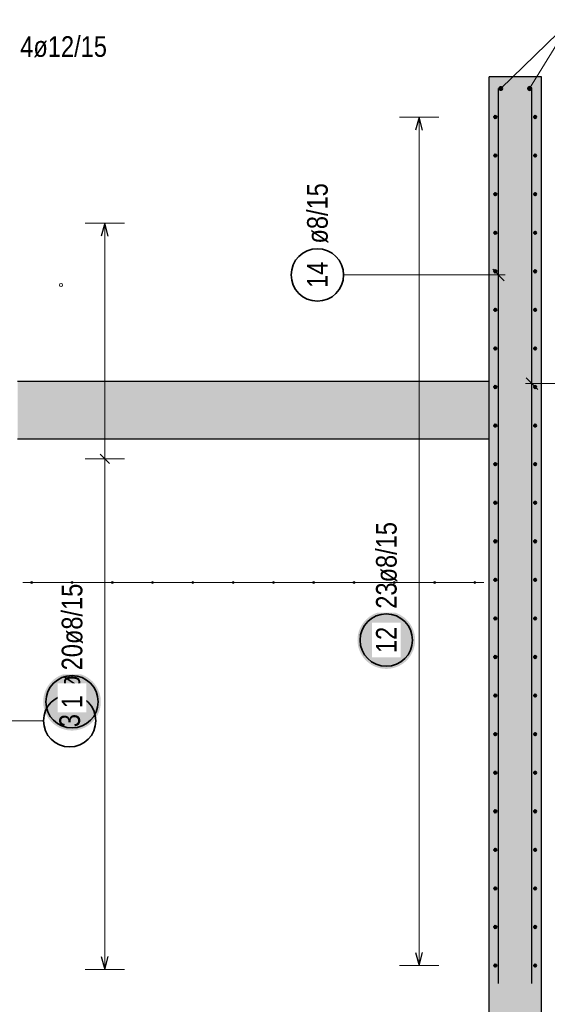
# Model space of a CAD drawing. Header units: millimetres. Extents: x -10.2 to 30.7, y 0 to 21.
# Tile 3 of 40: x -7.3 to -5.2, y 4.5 to 8.3. Entities that reach past the tile are written whole.
import ezdxf

# ---------------------------------------------------------------- set-up
doc = ezdxf.new("R2010")
doc.units = ezdxf.units.MM
doc.layers.add('nplo Bewehrung', color=7, linetype='Continuous', lineweight=20)
doc.styles.add('Arial Narrow', font='ARIALN.TTF')

msp = doc.modelspace()

# ---------------------------------------------------------------- hatches: boundary and pattern name
at = {"lineweight": 13, "true_color": 0xd7ffd7}
for points in [[(-5.4668, 7.5797), (-5.2668, 7.5797), (-5.2668, 8.0847), (-5.4668, 8.0847)], [(-5.2668, 1.6197), (-5.2668, 7.5797), (-5.4668, 7.5797), (-5.4668, 1.6197)], [(-7.2668, 6.6997), (-5.4668, 6.6997), (-5.4668, 6.9197), (-7.2668, 6.9197)]]:
    msp.add_hatch(color=254, dxfattribs=at).paths.add_polyline_path(points)
at = {"lineweight": 25, "true_color": 0xffffff}
for points in [[(-5.749, 5.9323), (-5.749, 5.9362), (-5.7492, 5.94), (-5.7496, 5.9438), (-5.75, 5.9476), (-5.7506, 5.9514), (-5.7514, 5.9552), (-5.7522, 5.9589), (-5.7532, 5.9627), (-5.7543, 5.9663), (-5.7556, 5.97), (-5.757, 5.9735), (-5.7585, 5.9771), (-5.7601, 5.9806), (-5.7618, 5.984), (-5.7637, 5.9873), (-5.7657, 5.9906), (-5.7678, 5.9938), (-5.77, 5.997), (-5.7723, 6.0001), (-5.7747, 6.003), (-5.7772, 6.0059), (-5.7798, 6.0087), (-5.7825, 6.0115), (-5.7854, 6.0141), (-5.7883, 6.0166), (-5.7912, 6.019), (-5.7943, 6.0213), (-5.7975, 6.0235), (-5.8007, 6.0256), (-5.804, 6.0276), (-5.8073, 6.0295), (-5.8107, 6.0312), (-5.8142, 6.0328), (-5.8178, 6.0343), (-5.8213, 6.0357), (-5.825, 6.037), (-5.8286, 6.0381), (-5.8324, 6.0391), (-5.8361, 6.0399), (-5.8399, 6.0407), (-5.8437, 6.0413), (-5.8475, 6.0417), (-5.8513, 6.0421), (-5.8551, 6.0423), (-5.859, 6.0423), (-5.8628, 6.0423), (-5.8666, 6.0421), (-5.8705, 6.0417), (-5.8743, 6.0413), (-5.8781, 6.0407), (-5.8818, 6.0399), (-5.8856, 6.0391), (-5.8893, 6.0381), (-5.893, 6.037), (-5.8966, 6.0357), (-5.9002, 6.0343), (-5.9037, 6.0328), (-5.9072, 6.0312), (-5.9106, 6.0295), (-5.914, 6.0276), (-5.9173, 6.0256), (-5.9205, 6.0235), (-5.9236, 6.0213), (-5.9267, 6.019), (-5.9297, 6.0166), (-5.9326, 6.0141), (-5.9354, 6.0115), (-5.9381, 6.0087), (-5.9407, 6.0059), (-5.9432, 6.003), (-5.9456, 6.0001), (-5.948, 5.997), (-5.9502, 5.9938), (-5.9522, 5.9906), (-5.9542, 5.9873), (-5.9561, 5.984), (-5.9578, 5.9806), (-5.9595, 5.9771), (-5.961, 5.9735), (-5.9623, 5.97), (-5.9636, 5.9663), (-5.9647, 5.9627), (-5.9657, 5.9589), (-5.9666, 5.9552), (-5.9673, 5.9514), (-5.9679, 5.9476), (-5.9684, 5.9438), (-5.9687, 5.94), (-5.9689, 5.9362), (-5.969, 5.9323), (-5.9689, 5.9285), (-5.9687, 5.9247), (-5.9684, 5.9208), (-5.9679, 5.917), (-5.9673, 5.9132), (-5.9666, 5.9095), (-5.9657, 5.9057), (-5.9647, 5.902), (-5.9636, 5.8983), (-5.9623, 5.8947), (-5.961, 5.8911), (-5.9595, 5.8876), (-5.9578, 5.8841), (-5.9561, 5.8807), (-5.9542, 5.8773), (-5.9522, 5.874), (-5.9502, 5.8708), (-5.948, 5.8677), (-5.9456, 5.8646), (-5.9432, 5.8616), (-5.9407, 5.8587), (-5.9381, 5.8559), (-5.9354, 5.8532), (-5.9326, 5.8506), (-5.9297, 5.8481), (-5.9267, 5.8457), (-5.9236, 5.8433), (-5.9205, 5.8411), (-5.9173, 5.839), (-5.914, 5.8371), (-5.9106, 5.8352), (-5.9072, 5.8335), (-5.9037, 5.8318), (-5.9002, 5.8303), (-5.8966, 5.829), (-5.893, 5.8277), (-5.8893, 5.8266), (-5.8856, 5.8256), (-5.8818, 5.8247), (-5.8781, 5.824), (-5.8743, 5.8234), (-5.8705, 5.8229), (-5.8666, 5.8226), (-5.8628, 5.8224), (-5.859, 5.8223), (-5.8551, 5.8224), (-5.8513, 5.8226), (-5.8475, 5.8229), (-5.8437, 5.8234), (-5.8399, 5.824), (-5.8361, 5.8247), (-5.8324, 5.8256), (-5.8286, 5.8266), (-5.825, 5.8277), (-5.8213, 5.829), (-5.8178, 5.8303), (-5.8142, 5.8318), (-5.8107, 5.8335), (-5.8073, 5.8352), (-5.804, 5.8371), (-5.8007, 5.839), (-5.7975, 5.8411), (-5.7943, 5.8433), (-5.7912, 5.8457), (-5.7883, 5.8481), (-5.7854, 5.8506), (-5.7825, 5.8532), (-5.7798, 5.8559), (-5.7772, 5.8587), (-5.7747, 5.8616), (-5.7723, 5.8646), (-5.77, 5.8677), (-5.7678, 5.8708), (-5.7657, 5.874), (-5.7637, 5.8773), (-5.7618, 5.8807), (-5.7601, 5.8841), (-5.7585, 5.8876), (-5.757, 5.8911), (-5.7556, 5.8947), (-5.7543, 5.8983), (-5.7532, 5.902), (-5.7522, 5.9057), (-5.7514, 5.9095), (-5.7506, 5.9132), (-5.75, 5.917), (-5.7496, 5.9208), (-5.7492, 5.9247)], [(-6.949, 5.6967), (-6.949, 5.7006), (-6.9492, 5.7044), (-6.9496, 5.7082), (-6.95, 5.712), (-6.9506, 5.7158), (-6.9514, 5.7196), (-6.9522, 5.7234), (-6.9532, 5.7271), (-6.9543, 5.7307), (-6.9556, 5.7344), (-6.957, 5.7379), (-6.9585, 5.7415), (-6.9601, 5.745), (-6.9618, 5.7484), (-6.9637, 5.7517), (-6.9657, 5.755), (-6.9678, 5.7583), (-6.97, 5.7614), (-6.9723, 5.7645), (-6.9747, 5.7674), (-6.9772, 5.7703), (-6.9798, 5.7732), (-6.9825, 5.7759), (-6.9854, 5.7785), (-6.9883, 5.781), (-6.9912, 5.7834), (-6.9943, 5.7857), (-6.9975, 5.7879), (-7.0007, 5.79), (-7.004, 5.792), (-7.0073, 5.7939), (-7.0107, 5.7956), (-7.0142, 5.7972), (-7.0178, 5.7987), (-7.0213, 5.8001), (-7.025, 5.8014), (-7.0286, 5.8025), (-7.0324, 5.8035), (-7.0361, 5.8043), (-7.0399, 5.8051), (-7.0437, 5.8057), (-7.0475, 5.8061), (-7.0513, 5.8065), (-7.0551, 5.8067), (-7.059, 5.8067), (-7.0628, 5.8067), (-7.0666, 5.8065), (-7.0705, 5.8061), (-7.0743, 5.8057), (-7.0781, 5.8051), (-7.0818, 5.8043), (-7.0856, 5.8035), (-7.0893, 5.8025), (-7.093, 5.8014), (-7.0966, 5.8001), (-7.1002, 5.7987), (-7.1037, 5.7972), (-7.1072, 5.7956), (-7.1106, 5.7939), (-7.114, 5.792), (-7.1173, 5.79), (-7.1205, 5.7879), (-7.1236, 5.7857), (-7.1267, 5.7834), (-7.1297, 5.781), (-7.1326, 5.7785), (-7.1354, 5.7759), (-7.1381, 5.7732), (-7.1407, 5.7703), (-7.1432, 5.7674), (-7.1456, 5.7645), (-7.148, 5.7614), (-7.1502, 5.7583), (-7.1522, 5.755), (-7.1542, 5.7517), (-7.1561, 5.7484), (-7.1578, 5.745), (-7.1595, 5.7415), (-7.161, 5.7379), (-7.1623, 5.7344), (-7.1636, 5.7307), (-7.1647, 5.7271), (-7.1657, 5.7234), (-7.1666, 5.7196), (-7.1673, 5.7158), (-7.1679, 5.712), (-7.1684, 5.7082), (-7.1687, 5.7044), (-7.1689, 5.7006), (-7.169, 5.6967), (-7.1689, 5.6929), (-7.1687, 5.6891), (-7.1684, 5.6852), (-7.1679, 5.6814), (-7.1673, 5.6776), (-7.1666, 5.6739), (-7.1657, 5.6701), (-7.1647, 5.6664), (-7.1636, 5.6627), (-7.1623, 5.6591), (-7.161, 5.6555), (-7.1595, 5.652), (-7.1578, 5.6485), (-7.1561, 5.6451), (-7.1542, 5.6417), (-7.1522, 5.6384), (-7.1502, 5.6352), (-7.148, 5.6321), (-7.1456, 5.629), (-7.1432, 5.626), (-7.1407, 5.6231), (-7.1381, 5.6203), (-7.1354, 5.6176), (-7.1326, 5.615), (-7.1297, 5.6125), (-7.1267, 5.6101), (-7.1236, 5.6077), (-7.1205, 5.6055), (-7.1173, 5.6035), (-7.114, 5.6015), (-7.1106, 5.5996), (-7.1072, 5.5979), (-7.1037, 5.5962), (-7.1002, 5.5947), (-7.0966, 5.5934), (-7.093, 5.5921), (-7.0893, 5.591), (-7.0856, 5.59), (-7.0818, 5.5891), (-7.0781, 5.5884), (-7.0743, 5.5878), (-7.0705, 5.5873), (-7.0666, 5.587), (-7.0628, 5.5868), (-7.059, 5.5867), (-7.0551, 5.5868), (-7.0513, 5.587), (-7.0475, 5.5873), (-7.0437, 5.5878), (-7.0399, 5.5884), (-7.0361, 5.5891), (-7.0324, 5.59), (-7.0286, 5.591), (-7.025, 5.5921), (-7.0213, 5.5934), (-7.0178, 5.5947), (-7.0142, 5.5962), (-7.0107, 5.5979), (-7.0073, 5.5996), (-7.004, 5.6015), (-7.0007, 5.6035), (-6.9975, 5.6055), (-6.9943, 5.6077), (-6.9912, 5.6101), (-6.9883, 5.6125), (-6.9854, 5.615), (-6.9825, 5.6176), (-6.9798, 5.6203), (-6.9772, 5.6231), (-6.9747, 5.626), (-6.9723, 5.629), (-6.97, 5.6321), (-6.9678, 5.6352), (-6.9657, 5.6384), (-6.9637, 5.6417), (-6.9618, 5.6451), (-6.9601, 5.6485), (-6.9585, 5.652), (-6.957, 5.6555), (-6.9556, 5.6591), (-6.9543, 5.6627), (-6.9532, 5.6664), (-6.9522, 5.6701), (-6.9514, 5.6739), (-6.9506, 5.6776), (-6.95, 5.6814), (-6.9496, 5.6852), (-6.9492, 5.6891)]]:
    msp.add_hatch(color=7, dxfattribs=at).paths.add_polyline_path(points)

# ---------------------------------------------------------------- linework, layer by layer
at = {"color": 5, "linetype": 'Continuous', "lineweight": 18}
for p, q in [((-5.4218, 8.0397), (-5.1511, 8.3026)), ((-5.3118, 8.0397), (-5.1511, 8.3026)), ((-5.659, 7.9307), (-5.809, 7.9307)), ((-5.734, 4.6887), (-5.734, 7.9307)), ((-6.859, 7.5257), (-7.009, 7.5257)), ((-6.934, 4.6737), (-6.934, 7.5257)), ((-6.0222, 7.3273), (-5.4058, 7.3273)), ((-5.1222, 6.9122), (-5.3278, 6.9122)), ((-7.009, 6.6251), (-6.859, 6.6251)), ((-7.1679, 5.6243), (-7.3258, 5.6243)), ((-7.009, 4.6737), (-6.859, 4.6737)), ((-5.809, 4.6887), (-5.659, 4.6887))]:
    msp.add_line(p, q, dxfattribs=at)
at = {"color": 3, "linetype": 'Continuous', "lineweight": 25}
for p, q in [((-5.4668, 7.5797), (-5.4668, 8.0847)), ((-5.2668, 8.0847), (-5.4668, 8.0847)), ((-5.2668, 7.5797), (-5.2668, 8.0847)), ((-5.4308, 4.6197), (-5.4308, 8.0397)), ((-5.3028, 4.6197), (-5.3028, 8.0397)), ((-5.734, 7.9307), (-5.7474, 7.8807)), ((-5.7206, 7.8807), (-5.734, 7.9307)), ((-5.4668, 6.9197), (-5.4668, 7.5797)), ((-5.2668, 1.6197), (-5.2668, 7.5797)), ((-6.934, 7.5257), (-6.9474, 7.4757)), ((-6.9206, 7.4757), (-6.934, 7.5257)), ((-5.4087, 7.3052), (-5.4529, 7.3494)), ((-5.3249, 6.9343), (-5.2807, 6.8901)), ((-5.4668, 6.9197), (-7.2668, 6.9197)), ((-5.4668, 6.6997), (-5.4668, 6.9197)), ((-5.4668, 6.6997), (-7.2668, 6.6997)), ((-5.4668, 1.6197), (-5.4668, 6.6997)), ((-6.9516, 6.6428), (-6.9163, 6.6074)), ((-6.9474, 4.7237), (-6.934, 4.6737)), ((-6.934, 4.6737), (-6.9206, 4.7237)), ((-5.7474, 4.7387), (-5.734, 4.6887)), ((-5.734, 4.6887), (-5.7206, 4.7387))]:
    msp.add_line(p, q, dxfattribs=at)
at = {"color": 4, "linetype": 'Continuous', "lineweight": 50}
for centre, radius in [((-5.4218, 8.0397), 0.006), ((-5.4218, 8.0397), 0.006), ((-5.4218, 8.0397), 0.0054), ((-5.4218, 8.0397), 0.0042), ((-5.4218, 8.0397), 0.003), ((-5.4218, 8.0397), 0.0018), ((-5.4218, 8.0397), 0.0006), ((-5.3118, 8.0397), 0.006), ((-5.3118, 8.0397), 0.006), ((-5.3118, 8.0397), 0.0054), ((-5.3118, 8.0397), 0.0042), ((-5.3118, 8.0397), 0.003), ((-5.3118, 8.0397), 0.0018), ((-5.3118, 8.0397), 0.0006), ((-5.4428, 7.9307), 0.004), ((-5.4428, 7.9307), 0.004), ((-5.4428, 7.9307), 0.0036), ((-5.4428, 7.9307), 0.0028), ((-5.4428, 7.9307), 0.002), ((-5.4428, 7.9307), 0.0012), ((-5.4428, 7.9307), 0.0004), ((-5.2908, 7.9307), 0.004), ((-5.2908, 7.9307), 0.004), ((-5.2908, 7.9307), 0.0036), ((-5.2908, 7.9307), 0.0028), ((-5.2908, 7.9307), 0.002), ((-5.2908, 7.9307), 0.0012), ((-5.2908, 7.9307), 0.0004), ((-5.4428, 7.7834), 0.004), ((-5.4428, 7.7834), 0.004), ((-5.4428, 7.7834), 0.0036), ((-5.2908, 7.7834), 0.004), ((-5.2908, 7.7834), 0.004), ((-5.2908, 7.7834), 0.0036), ((-5.4428, 7.7834), 0.0028), ((-5.4428, 7.7834), 0.002), ((-5.4428, 7.7834), 0.0012), ((-5.4428, 7.7834), 0.0004), ((-5.2908, 7.7834), 0.0028), ((-5.2908, 7.7834), 0.002), ((-5.2908, 7.7834), 0.0012), ((-5.2908, 7.7834), 0.0004), ((-5.4428, 7.636), 0.004), ((-5.4428, 7.636), 0.004), ((-5.4428, 7.636), 0.0036), ((-5.4428, 7.636), 0.0028), ((-5.4428, 7.636), 0.002), ((-5.4428, 7.636), 0.0012), ((-5.2908, 7.636), 0.004), ((-5.2908, 7.636), 0.004), ((-5.2908, 7.636), 0.0036), ((-5.2908, 7.636), 0.0028), ((-5.2908, 7.636), 0.002), ((-5.2908, 7.636), 0.0012), ((-5.4428, 7.636), 0.0004), ((-5.2908, 7.636), 0.0004), ((-5.4428, 7.4886), 0.004), ((-5.4428, 7.4886), 0.004), ((-5.4428, 7.4886), 0.0036), ((-5.4428, 7.4886), 0.0028), ((-5.4428, 7.4886), 0.002), ((-5.4428, 7.4886), 0.0012), ((-5.4428, 7.4886), 0.0004), ((-5.2908, 7.4886), 0.004), ((-5.2908, 7.4886), 0.004), ((-5.2908, 7.4886), 0.0036), ((-5.2908, 7.4886), 0.0028), ((-5.2908, 7.4886), 0.002), ((-5.2908, 7.4886), 0.0012), ((-5.2908, 7.4886), 0.0004), ((-5.4428, 7.3413), 0.004), ((-5.4428, 7.3413), 0.004), ((-5.4428, 7.3413), 0.0036), ((-5.4428, 7.3413), 0.0028), ((-5.4428, 7.3413), 0.002), ((-5.4428, 7.3413), 0.0012), ((-5.4428, 7.3413), 0.0004), ((-5.2908, 7.3413), 0.004), ((-5.2908, 7.3413), 0.004), ((-5.2908, 7.3413), 0.0036), ((-5.2908, 7.3413), 0.0028), ((-5.2908, 7.3413), 0.002), ((-5.2908, 7.3413), 0.0012), ((-5.2908, 7.3413), 0.0004), ((-5.4428, 7.1939), 0.004), ((-5.4428, 7.1939), 0.004), ((-5.4428, 7.1939), 0.0036), ((-5.4428, 7.1939), 0.0028), ((-5.4428, 7.1939), 0.002), ((-5.4428, 7.1939), 0.0012), ((-5.4428, 7.1939), 0.0004), ((-5.2908, 7.1939), 0.004), ((-5.2908, 7.1939), 0.004), ((-5.2908, 7.1939), 0.0036), ((-5.2908, 7.1939), 0.0028), ((-5.2908, 7.1939), 0.002), ((-5.2908, 7.1939), 0.0012), ((-5.2908, 7.1939), 0.0004), ((-5.4428, 7.0465), 0.004), ((-5.4428, 7.0465), 0.004), ((-5.4428, 7.0465), 0.0036), ((-5.4428, 7.0465), 0.0028), ((-5.4428, 7.0465), 0.002), ((-5.4428, 7.0465), 0.0012), ((-5.4428, 7.0465), 0.0004), ((-5.2908, 7.0465), 0.004), ((-5.2908, 7.0465), 0.004), ((-5.2908, 7.0465), 0.0036), ((-5.2908, 7.0465), 0.0028), ((-5.2908, 7.0465), 0.002), ((-5.2908, 7.0465), 0.0012), ((-5.2908, 7.0465), 0.0004), ((-5.4428, 6.8992), 0.004), ((-5.4428, 6.8992), 0.004), ((-5.4428, 6.8992), 0.0036), ((-5.4428, 6.8992), 0.0028), ((-5.4428, 6.8992), 0.002), ((-5.4428, 6.8992), 0.0012), ((-5.4428, 6.8992), 0.0004), ((-5.2908, 6.8992), 0.004), ((-5.2908, 6.8992), 0.004), ((-5.2908, 6.8992), 0.0036), ((-5.2908, 6.8992), 0.0028), ((-5.2908, 6.8992), 0.002), ((-5.2908, 6.8992), 0.0012), ((-5.2908, 6.8992), 0.0004), ((-5.4428, 6.7518), 0.004), ((-5.4428, 6.7518), 0.004), ((-5.4428, 6.7518), 0.0036), ((-5.4428, 6.7518), 0.0028), ((-5.4428, 6.7518), 0.002), ((-5.4428, 6.7518), 0.0012), ((-5.4428, 6.7518), 0.0004), ((-5.2908, 6.7518), 0.004), ((-5.2908, 6.7518), 0.004), ((-5.2908, 6.7518), 0.0036), ((-5.2908, 6.7518), 0.0028), ((-5.2908, 6.7518), 0.002), ((-5.2908, 6.7518), 0.0012), ((-5.2908, 6.7518), 0.0004), ((-5.4428, 6.6045), 0.004), ((-5.4428, 6.6045), 0.004), ((-5.4428, 6.6045), 0.0036), ((-5.4428, 6.6045), 0.0028), ((-5.4428, 6.6045), 0.002), ((-5.4428, 6.6045), 0.0012), ((-5.4428, 6.6045), 0.0004), ((-5.2908, 6.6045), 0.004), ((-5.2908, 6.6045), 0.004), ((-5.2908, 6.6045), 0.0036), ((-5.2908, 6.6045), 0.0028), ((-5.2908, 6.6045), 0.002), ((-5.2908, 6.6045), 0.0012), ((-5.2908, 6.6045), 0.0004), ((-5.4428, 6.4571), 0.004), ((-5.4428, 6.4571), 0.004), ((-5.4428, 6.4571), 0.0036), ((-5.4428, 6.4571), 0.0028), ((-5.4428, 6.4571), 0.002), ((-5.4428, 6.4571), 0.0012), ((-5.4428, 6.4571), 0.0004), ((-5.2908, 6.4571), 0.004), ((-5.2908, 6.4571), 0.004), ((-5.2908, 6.4571), 0.0036), ((-5.2908, 6.4571), 0.0028), ((-5.2908, 6.4571), 0.002), ((-5.2908, 6.4571), 0.0012), ((-5.2908, 6.4571), 0.0004), ((-5.4428, 6.3097), 0.004), ((-5.4428, 6.3097), 0.004), ((-5.4428, 6.3097), 0.0036), ((-5.4428, 6.3097), 0.0028), ((-5.4428, 6.3097), 0.002), ((-5.4428, 6.3097), 0.0012), ((-5.4428, 6.3097), 0.0004), ((-5.2908, 6.3097), 0.004), ((-5.2908, 6.3097), 0.004), ((-5.2908, 6.3097), 0.0036), ((-5.2908, 6.3097), 0.0028), ((-5.2908, 6.3097), 0.002), ((-5.2908, 6.3097), 0.0012), ((-5.2908, 6.3097), 0.0004), ((-5.4428, 6.1624), 0.004), ((-5.4428, 6.1624), 0.004), ((-5.4428, 6.1624), 0.0036), ((-5.4428, 6.1624), 0.0028), ((-5.4428, 6.1624), 0.002), ((-5.4428, 6.1624), 0.0012), ((-5.4428, 6.1624), 0.0004), ((-5.2908, 6.1624), 0.004), ((-5.2908, 6.1624), 0.004), ((-5.2908, 6.1624), 0.0036), ((-5.2908, 6.1624), 0.0028), ((-5.2908, 6.1624), 0.002), ((-5.2908, 6.1624), 0.0012), ((-5.2908, 6.1624), 0.0004), ((-5.4428, 6.015), 0.004), ((-5.4428, 6.015), 0.004), ((-5.2908, 6.015), 0.004), ((-5.2908, 6.015), 0.004), ((-5.4428, 6.015), 0.0036), ((-5.4428, 6.015), 0.0028), ((-5.4428, 6.015), 0.002), ((-5.4428, 6.015), 0.0012), ((-5.4428, 6.015), 0.0004), ((-5.2908, 6.015), 0.0036), ((-5.2908, 6.015), 0.0028), ((-5.2908, 6.015), 0.002), ((-5.2908, 6.015), 0.0012), ((-5.2908, 6.015), 0.0004), ((-5.4428, 5.8676), 0.004), ((-5.4428, 5.8676), 0.004), ((-5.4428, 5.8676), 0.0036), ((-5.4428, 5.8676), 0.0028), ((-5.4428, 5.8676), 0.002), ((-5.4428, 5.8676), 0.0012), ((-5.2908, 5.8676), 0.004), ((-5.2908, 5.8676), 0.004), ((-5.2908, 5.8676), 0.0036), ((-5.2908, 5.8676), 0.0028), ((-5.2908, 5.8676), 0.002), ((-5.2908, 5.8676), 0.0012), ((-5.4428, 5.8676), 0.0004), ((-5.2908, 5.8676), 0.0004), ((-5.4428, 5.7203), 0.004), ((-5.4428, 5.7203), 0.004), ((-5.4428, 5.7203), 0.0036), ((-5.4428, 5.7203), 0.0028), ((-5.4428, 5.7203), 0.002), ((-5.4428, 5.7203), 0.0012), ((-5.4428, 5.7203), 0.0004), ((-5.2908, 5.7203), 0.004), ((-5.2908, 5.7203), 0.004), ((-5.2908, 5.7203), 0.0036), ((-5.2908, 5.7203), 0.0028), ((-5.2908, 5.7203), 0.002), ((-5.2908, 5.7203), 0.0012), ((-5.2908, 5.7203), 0.0004), ((-5.4428, 5.5729), 0.004), ((-5.4428, 5.5729), 0.004), ((-5.4428, 5.5729), 0.0036), ((-5.4428, 5.5729), 0.0028), ((-5.4428, 5.5729), 0.002), ((-5.4428, 5.5729), 0.0012), ((-5.4428, 5.5729), 0.0004), ((-5.2908, 5.5729), 0.004), ((-5.2908, 5.5729), 0.004), ((-5.2908, 5.5729), 0.0036), ((-5.2908, 5.5729), 0.0028), ((-5.2908, 5.5729), 0.002), ((-5.2908, 5.5729), 0.0012), ((-5.2908, 5.5729), 0.0004), ((-5.4428, 5.4255), 0.004), ((-5.4428, 5.4255), 0.004), ((-5.4428, 5.4255), 0.0036), ((-5.4428, 5.4255), 0.0028), ((-5.4428, 5.4255), 0.002), ((-5.4428, 5.4255), 0.0012), ((-5.4428, 5.4255), 0.0004), ((-5.2908, 5.4255), 0.004), ((-5.2908, 5.4255), 0.004), ((-5.2908, 5.4255), 0.0036), ((-5.2908, 5.4255), 0.0028), ((-5.2908, 5.4255), 0.002), ((-5.2908, 5.4255), 0.0012), ((-5.2908, 5.4255), 0.0004), ((-5.4428, 5.2782), 0.004), ((-5.4428, 5.2782), 0.004), ((-5.4428, 5.2782), 0.0036), ((-5.4428, 5.2782), 0.0028), ((-5.4428, 5.2782), 0.002), ((-5.4428, 5.2782), 0.0012), ((-5.4428, 5.2782), 0.0004), ((-5.2908, 5.2782), 0.004), ((-5.2908, 5.2782), 0.004), ((-5.2908, 5.2782), 0.0036), ((-5.2908, 5.2782), 0.0028), ((-5.2908, 5.2782), 0.002), ((-5.2908, 5.2782), 0.0012), ((-5.2908, 5.2782), 0.0004), ((-5.4428, 5.1308), 0.004), ((-5.4428, 5.1308), 0.004), ((-5.4428, 5.1308), 0.0036), ((-5.4428, 5.1308), 0.0028), ((-5.4428, 5.1308), 0.002), ((-5.4428, 5.1308), 0.0012), ((-5.4428, 5.1308), 0.0004), ((-5.2908, 5.1308), 0.004), ((-5.2908, 5.1308), 0.004), ((-5.2908, 5.1308), 0.0036), ((-5.2908, 5.1308), 0.0028), ((-5.2908, 5.1308), 0.002), ((-5.2908, 5.1308), 0.0012), ((-5.2908, 5.1308), 0.0004), ((-5.4428, 4.9835), 0.004), ((-5.4428, 4.9835), 0.004), ((-5.4428, 4.9835), 0.0036), ((-5.4428, 4.9835), 0.0028), ((-5.4428, 4.9835), 0.002), ((-5.4428, 4.9835), 0.0012), ((-5.4428, 4.9835), 0.0004), ((-5.2908, 4.9835), 0.004), ((-5.2908, 4.9835), 0.004), ((-5.2908, 4.9835), 0.0036), ((-5.2908, 4.9835), 0.0028), ((-5.2908, 4.9835), 0.002), ((-5.2908, 4.9835), 0.0012), ((-5.2908, 4.9835), 0.0004), ((-5.4428, 4.8361), 0.004), ((-5.4428, 4.8361), 0.004), ((-5.4428, 4.8361), 0.0036), ((-5.4428, 4.8361), 0.0028), ((-5.4428, 4.8361), 0.002), ((-5.4428, 4.8361), 0.0012), ((-5.4428, 4.8361), 0.0004), ((-5.2908, 4.8361), 0.004), ((-5.2908, 4.8361), 0.004), ((-5.2908, 4.8361), 0.0036), ((-5.2908, 4.8361), 0.0028), ((-5.2908, 4.8361), 0.002), ((-5.2908, 4.8361), 0.0012), ((-5.2908, 4.8361), 0.0004), ((-5.4428, 4.6887), 0.004), ((-5.4428, 4.6887), 0.004), ((-5.4428, 4.6887), 0.0036), ((-5.4428, 4.6887), 0.0028), ((-5.4428, 4.6887), 0.002), ((-5.4428, 4.6887), 0.0012), ((-5.4428, 4.6887), 0.0004), ((-5.2908, 4.6887), 0.004), ((-5.2908, 4.6887), 0.004), ((-5.2908, 4.6887), 0.0036), ((-5.2908, 4.6887), 0.0028), ((-5.2908, 4.6887), 0.002), ((-5.2908, 4.6887), 0.0012), ((-5.2908, 4.6887), 0.0004)]:
    msp.add_circle(centre, radius, dxfattribs=at)
at = {"color": 2, "linetype": 'Continuous', "lineweight": 35}
for centre in [(-6.1222, 7.3273), (-5.859, 5.9323), (-7.059, 5.6967), (-7.0679, 5.6243)]:
    msp.add_circle(centre, 0.1, dxfattribs=at)
at = {"layer": 'nplo Bewehrung', "color": 9, "linetype": 'Continuous', "lineweight": 0}
for centre, radius in [((-7.1007, 7.2887), 0.006), ((-7.1007, 7.2887), 0.006), ((-7.2128, 6.152), 0.004), ((-7.2128, 6.152), 0.004), ((-6.9052, 6.152), 0.004), ((-6.9052, 6.152), 0.004), ((-6.7514, 6.152), 0.004), ((-6.7514, 6.152), 0.004), ((-6.5976, 6.152), 0.004), ((-6.5976, 6.152), 0.004), ((-6.4437, 6.152), 0.004), ((-6.4437, 6.152), 0.004), ((-6.2899, 6.152), 0.004), ((-6.2899, 6.152), 0.004), ((-6.1361, 6.152), 0.004), ((-6.1361, 6.152), 0.004), ((-5.9823, 6.152), 0.004), ((-5.9823, 6.152), 0.004), ((-5.6746, 6.152), 0.004), ((-5.6746, 6.152), 0.004), ((-5.5208, 6.152), 0.004), ((-5.5208, 6.152), 0.004)]:
    msp.add_circle(centre, radius, dxfattribs=at)

# ---------------------------------------------------------------- texts
at = {"color": 2, "lineweight": 35, "insert": (-7.2566, 8.2394), "char_height": 0.07875, "attachment_point": 1, "line_spacing_factor": 0.9, "style": 'Arial Narrow', "bg_fill": 3, "box_fill_scale": 1.2, "bg_fill_color": 256, "bg_fill_true_color": 13158600, "bg_fill_transparency": 0}
msp.add_mtext('4ø12/15', dxfattribs=at)
at = {"color": 2, "lineweight": 35, "attachment_point": 1, "rotation": 90, "line_spacing_factor": 0.9, "style": 'Arial Narrow'}
for s, insert, char_height in [('ø8/15', (-6.1615, 7.4473), 0.07875), ('14', (-6.1615, 7.2777), 0.07875), ('ø8/15', (-7.1073, 5.7443), 0.07875), ('3', (-7.1073, 5.5995), 0.0788)]:
    msp.add_mtext(s, dxfattribs=dict(at, insert=insert, char_height=char_height))

# ---------------------------------------------------------------- next in the draw order: texts
at = {"color": 2, "lineweight": 35, "attachment_point": 1, "rotation": 90, "line_spacing_factor": 0.9, "style": 'Arial Narrow', "bg_fill": 3, "box_fill_scale": 1.2, "bg_fill_color": 256, "bg_fill_true_color": 13158600, "bg_fill_transparency": 0}
for s, insert, char_height in [('23ø8/15', (-5.8983, 6.0523), 0.07875), ('20ø8/15', (-7.0983, 5.8167), 0.07875), ('12', (-5.8983, 5.8827), 0.07875), ('1', (-7.0983, 5.6719), 0.0788)]:
    msp.add_mtext(s, dxfattribs=dict(at, insert=insert, char_height=char_height))

# ---------------------------------------------------------------- next in the draw order: linework, layer by layer
at = {"layer": 'nplo Bewehrung', "color": 9, "linetype": 'Continuous', "lineweight": 0}
msp.add_line((-7.2468, 6.152), (-5.4868, 6.152), dxfattribs=at)
for centre in [(-7.059, 6.152), (-7.059, 6.152), (-5.8285, 6.152), (-5.8285, 6.152)]:
    msp.add_circle(centre, 0.004, dxfattribs=at)

doc.saveas('drawing.dxf')
